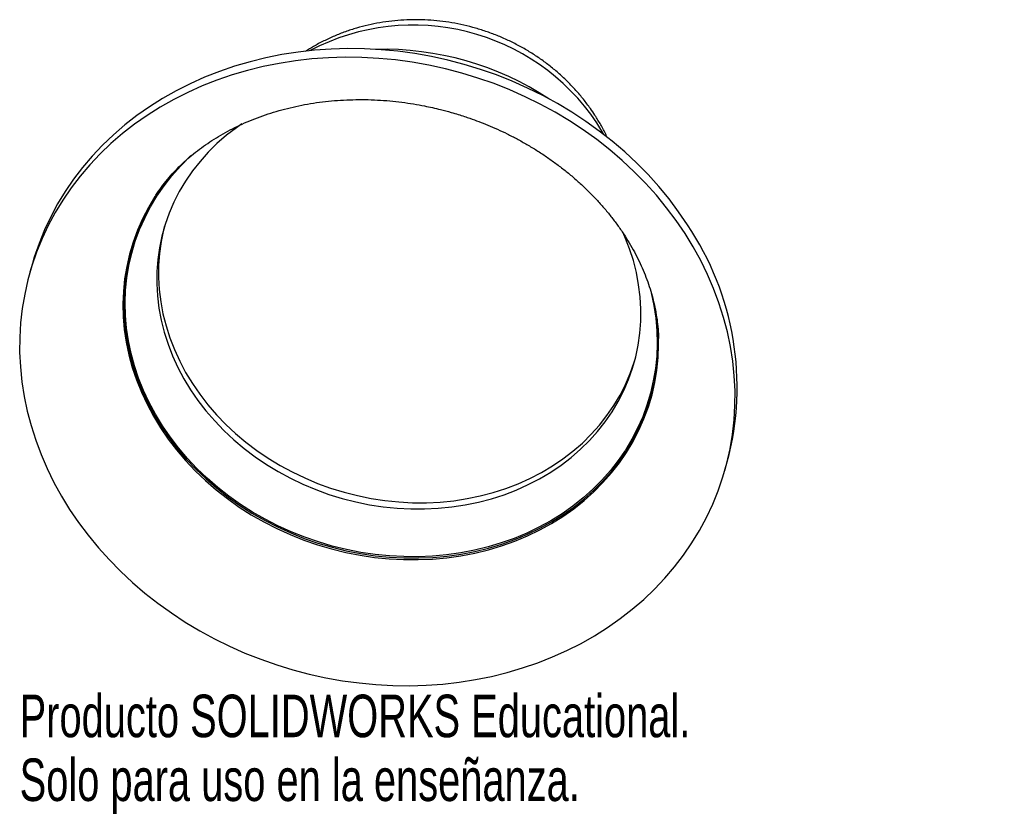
# Model space of a CAD drawing. Header units: millimetres. Extents: x -41 to 71, y -50 to 40.
import ezdxf

# ---------------------------------------------------------------- set-up
doc = ezdxf.new("R2010")
doc.units = ezdxf.units.MM
doc.styles.add('SLDTEXTSTYLE0', font='TXT', dxfattribs={"width": 0.7})

msp = doc.modelspace()

# ---------------------------------------------------------------- linework, layer by layer
at = {"color": 7, "linetype": 'Continuous', "lineweight": 25}
for p, q in [((-39.23, 12.11), (-39.52, 11.12)), ((39.43, -11.42), (39.71, -10.43))]:
    msp.add_line(p, q, dxfattribs=at)
at = {"color": 7, "linetype": 'Continuous', "lineweight": 25, "flags": 128}
for points in [[(35.19, 16.51), (34.18, 18), (33.1, 19.45), (31.94, 20.85), (30.71, 22.22), (29.42, 23.53), (28.06, 24.8), (26.64, 26.01), (25.17, 27.17), (23.63, 28.27), (22.05, 29.31), (20.42, 30.29), (18.74, 31.21), (17.03, 32.05), (15.27, 32.83), (13.49, 33.54), (11.67, 34.17), (9.83, 34.74), (7.97, 35.22), (6.09, 35.64), (4.2, 35.97), (2.3, 36.23), (0.4, 36.41), (-1.51, 36.51), (-3.41, 36.54), (-5.3, 36.48), (-7.18, 36.35), (-9.05, 36.14), (-10.89, 35.85), (-12.71, 35.49), (-14.5, 35.04), (-16.26, 34.53), (-17.99, 33.94), (-19.67, 33.27), (-21.31, 32.54), (-22.9, 31.73), (-24.44, 30.86), (-25.93, 29.92), (-27.35, 28.92), (-28.72, 27.86), (-30.03, 26.73), (-31.27, 25.55), (-32.43, 24.32), (-33.53, 23.03), (-34.55, 21.7), (-35.5, 20.31), (-36.37, 18.89), (-37.15, 17.43), (-37.86, 15.93), (-38.48, 14.39), (-39.02, 12.83), (-39.23, 12.11)], [(34.91, 15.52), (33.9, 17.01), (32.82, 18.46), (31.66, 19.87), (30.43, 21.23), (29.14, 22.55), (27.78, 23.81), (26.36, 25.03), (24.88, 26.19), (23.35, 27.29), (21.77, 28.33), (20.14, 29.31), (18.46, 30.22), (16.75, 31.07), (14.99, 31.84), (13.21, 32.55), (11.39, 33.19), (9.55, 33.75), (7.69, 34.24), (5.81, 34.65), (3.92, 34.98), (2.02, 35.24), (0.11, 35.42), (-1.79, 35.53), (-3.69, 35.55), (-5.59, 35.5), (-7.47, 35.36), (-9.33, 35.15), (-11.18, 34.86), (-13, 34.5), (-14.79, 34.06), (-16.55, 33.54), (-18.27, 32.95), (-19.95, 32.29), (-21.59, 31.55), (-23.18, 30.75), (-24.72, 29.87), (-26.21, 28.94), (-27.64, 27.93), (-29, 26.87), (-30.31, 25.75), (-31.55, 24.56), (-32.72, 23.33), (-33.81, 22.04), (-34.84, 20.71), (-35.78, 19.33), (-36.65, 17.9), (-37.44, 16.44), (-38.14, 14.94), (-38.76, 13.41), (-39.3, 11.84), (-39.75, 10.25), (-40.11, 8.64), (-40.39, 7.01), (-40.57, 5.36), (-40.67, 3.7), (-40.68, 2.04), (-40.59, 0.36), (-40.42, -1.31), (-40.16, -2.98), (-39.81, -4.65), (-39.38, -6.3), (-38.86, -7.94), (-38.25, -9.57), (-37.56, -11.17), (-36.78, -12.75), (-35.93, -14.3), (-35, -15.82), (-33.99, -17.31), (-32.9, -18.76), (-31.74, -20.17), (-30.52, -21.53), (-29.22, -22.85), (-27.87, -24.11), (-26.45, -25.33), (-24.97, -26.49), (-23.44, -27.59), (-21.86, -28.63), (-20.22, -29.61), (-18.55, -30.52), (-16.83, -31.37), (-15.08, -32.14), (-13.29, -32.85), (-11.48, -33.49), (-9.64, -34.05), (-7.78, -34.54), (-5.9, -34.95), (-4, -35.29), (-2.1, -35.54), (-0.2, -35.72), (1.71, -35.83), (3.61, -35.85), (5.5, -35.8), (7.38, -35.66), (9.25, -35.45), (11.09, -35.16), (12.91, -34.8), (14.7, -34.36), (16.46, -33.84), (18.18, -33.25), (19.86, -32.59), (21.5, -31.85), (23.1, -31.05), (24.64, -30.17), (26.12, -29.24), (27.55, -28.23), (28.92, -27.17), (30.22, -26.05), (31.46, -24.87), (32.63, -23.63), (33.73, -22.34), (34.75, -21.01), (35.7, -19.63), (36.56, -18.2), (37.35, -16.74), (38.06, -15.24), (38.68, -13.71), (39.21, -12.14), (39.66, -10.56), (40.03, -8.94), (40.3, -7.31), (40.49, -5.66), (40.58, -4), (40.59, -2.34), (40.51, -0.66), (40.34, 1.01), (40.08, 2.68), (39.73, 4.35), (39.29, 6), (38.77, 7.64), (38.16, 9.27), (37.47, 10.87), (36.7, 12.45), (35.84, 14), (34.91, 15.52)], [(-15.45, 27.97), (-16.05, 27.55), (-17.19, 26.68), (-18.26, 25.75), (-19.26, 24.76), (-20.19, 23.72), (-21.05, 22.63), (-21.84, 21.49), (-22.54, 20.31), (-23.16, 19.09), (-23.7, 17.84), (-24.15, 16.55), (-24.52, 15.24), (-24.8, 13.91), (-24.99, 12.56), (-25.09, 11.19), (-25.1, 9.82), (-25.02, 8.44), (-24.86, 7.06), (-24.6, 5.69), (-24.25, 4.32), (-23.82, 2.97), (-23.31, 1.63), (-22.71, 0.32), (-22.02, -0.97), (-21.26, -2.23), (-20.42, -3.45), (-19.51, -4.63), (-18.52, -5.77), (-17.47, -6.87), (-16.35, -7.91), (-15.17, -8.9), (-13.93, -9.84), (-12.64, -10.72), (-11.3, -11.53), (-9.92, -12.28), (-8.5, -12.96), (-7.04, -13.57), (-5.55, -14.11), (-4.03, -14.58), (-2.49, -14.97), (-0.94, -15.29), (0.62, -15.52), (2.19, -15.69), (3.76, -15.77), (5.33, -15.77), (6.88, -15.7), (8.43, -15.54), (9.95, -15.31), (11.45, -15), (12.91, -14.61), (14.35, -14.15), (15.74, -13.62), (17.09, -13.01), (18.39, -12.34), (19.65, -11.6), (20.84, -10.79), (21.97, -9.92), (23.04, -8.99), (24.05, -8), (24.98, -6.96), (25.84, -5.87), (26.62, -4.73), (27.32, -3.55), (27.95, -2.33), (28.48, -1.08), (28.94, 0.21), (29.31, 1.52), (29.58, 2.85), (29.77, 4.2), (29.88, 5.57), (29.89, 6.94), (29.81, 8.32), (29.64, 9.7), (29.38, 11.08), (29.04, 12.44), (28.61, 13.79), (28.09, 15.13), (27.97, 15.41)], [(31.07, 8.78), (31.07, 8.77), (31.37, 7.34), (31.58, 5.9), (31.71, 4.46), (31.74, 3.03), (31.69, 1.6), (31.54, 0.18), (31.31, -1.22), (30.99, -2.6), (30.59, -3.96), (30.1, -5.29), (29.52, -6.59), (28.87, -7.86), (28.13, -9.09), (27.32, -10.27), (26.43, -11.41), (25.46, -12.5), (24.43, -13.54), (23.33, -14.52), (22.17, -15.45), (20.94, -16.31), (19.66, -17.11), (18.32, -17.84), (16.94, -18.51), (15.51, -19.11), (14.04, -19.63), (12.53, -20.08), (10.99, -20.46), (9.43, -20.76), (7.83, -20.98), (6.23, -21.13), (4.6, -21.2), (2.97, -21.19), (1.33, -21.1), (-0.3, -20.94), (-1.93, -20.7), (-3.55, -20.38), (-5.16, -19.99), (-6.74, -19.52), (-8.3, -18.98), (-9.84, -18.37), (-11.34, -17.69), (-12.8, -16.94), (-14.22, -16.13), (-15.59, -15.25), (-16.91, -14.31), (-18.18, -13.32), (-19.39, -12.27), (-20.54, -11.17), (-21.63, -10.02), (-22.65, -8.82), (-23.59, -7.59), (-24.46, -6.31), (-25.26, -5.01), (-25.98, -3.67), (-26.62, -2.3), (-27.17, -0.91), (-27.64, 0.49), (-28.03, 1.91), (-28.32, 3.34), (-28.53, 4.78), (-28.66, 6.22), (-28.69, 7.65), (-28.64, 9.08), (-28.49, 10.5), (-28.26, 11.9), (-27.94, 13.28), (-27.54, 14.64), (-27.05, 15.97), (-26.47, 17.27), (-25.82, 18.54), (-25.08, 19.77), (-24.27, 20.95), (-23.38, 22.09), (-22.42, 23.18), (-21.38, 24.22), (-21.22, 24.37)], [(-24.47, 20.94), (-25.22, 19.84), (-25.96, 18.61), (-26.62, 17.34), (-27.2, 16.03), (-27.69, 14.69), (-28.1, 13.32), (-28.42, 11.93), (-28.65, 10.52), (-28.79, 9.1), (-28.85, 7.66), (-28.81, 6.22), (-28.69, 4.77), (-28.48, 3.33), (-28.18, 1.89), (-27.79, 0.47), (-27.32, -0.95), (-26.76, -2.34), (-26.12, -3.71), (-25.4, -5.06), (-24.6, -6.37), (-23.72, -7.66), (-22.77, -8.9), (-21.75, -10.1), (-20.66, -11.25), (-19.5, -12.36), (-18.28, -13.42), (-17.01, -14.42), (-15.68, -15.36), (-14.3, -16.24), (-12.87, -17.06), (-11.4, -17.81), (-9.89, -18.49), (-8.35, -19.11), (-6.79, -19.65), (-5.19, -20.12), (-3.58, -20.52), (-1.95, -20.83), (-0.31, -21.08), (1.33, -21.24), (2.98, -21.33), (4.62, -21.34), (6.25, -21.27), (7.87, -21.12), (9.47, -20.89), (11.04, -20.59), (12.59, -20.21), (14.1, -19.76), (15.58, -19.23), (17.02, -18.63), (18.41, -17.96), (19.75, -17.23), (21.04, -16.42), (22.27, -15.56), (23.44, -14.63), (24.55, -13.64), (25.59, -12.6), (26.56, -11.5), (27.45, -10.35), (28.27, -9.16), (29.01, -7.93), (29.67, -6.66), (30.25, -5.35), (30.74, -4.01), (31.15, -2.64), (31.47, -1.25), (31.7, 0.16), (31.84, 1.58), (31.9, 3.02), (31.86, 4.46), (31.84, 4.86)], [(-25.15, 19.96), (-25.31, 19.72), (-26.05, 18.48), (-26.71, 17.21), (-27.29, 15.9), (-27.78, 14.55), (-28.19, 13.19), (-28.51, 11.79), (-28.75, 10.38), (-28.89, 8.95), (-28.94, 7.52), (-28.91, 6.07), (-28.79, 4.62), (-28.57, 3.18), (-28.27, 1.74), (-27.89, 0.31), (-27.41, -1.11), (-26.85, -2.51), (-26.21, -3.88), (-25.49, -5.23), (-24.69, -6.55), (-23.81, -7.83), (-22.86, -9.07), (-21.83, -10.28), (-20.74, -11.43), (-19.58, -12.54), (-18.36, -13.6), (-17.08, -14.6), (-15.75, -15.55), (-14.37, -16.43), (-12.94, -17.25), (-11.47, -18), (-9.96, -18.69), (-8.41, -19.3), (-6.84, -19.85), (-5.25, -20.32), (-3.63, -20.71), (-2, -21.03), (-0.36, -21.27), (1.29, -21.44), (2.94, -21.53), (4.58, -21.53), (6.22, -21.46), (7.84, -21.32), (9.44, -21.09), (11.02, -20.79), (12.57, -20.41), (14.08, -19.95), (15.56, -19.43), (17, -18.83), (18.4, -18.16), (19.74, -17.42), (21.03, -16.61), (22.27, -15.74), (23.44, -14.81), (24.55, -13.82), (25.59, -12.78), (26.56, -11.68), (27.45, -10.53), (28.27, -9.34), (29.02, -8.1), (29.68, -6.83), (30.25, -5.52), (30.75, -4.18), (31.16, -2.81), (31.48, -1.41), (31.71, 0), (31.85, 1.42), (31.91, 2.86), (31.9, 3.67)], [(-24.21, 16.36), (-24.32, 15.95), (-24.6, 14.62), (-24.79, 13.26), (-24.89, 11.9), (-24.9, 10.52), (-24.82, 9.15), (-24.65, 7.77), (-24.4, 6.39), (-24.05, 5.03), (-23.62, 3.67), (-23.1, 2.34), (-22.5, 1.02), (-21.82, -0.26), (-21.06, -1.52), (-20.22, -2.74), (-19.31, -3.93), (-18.32, -5.07), (-17.27, -6.16), (-16.15, -7.21), (-14.97, -8.2), (-13.73, -9.13), (-12.44, -10.01), (-11.1, -10.82), (-9.72, -11.57), (-8.29, -12.25), (-6.84, -12.86), (-5.35, -13.41), (-3.83, -13.87), (-2.29, -14.26), (-0.74, -14.58), (0.82, -14.82), (2.39, -14.98), (3.96, -15.06), (5.53, -15.06), (7.09, -14.99), (8.63, -14.84), (10.15, -14.6), (11.65, -14.29), (13.11, -13.91), (14.55, -13.45), (15.94, -12.91), (17.29, -12.31), (18.6, -11.63), (19.85, -10.89), (21.04, -10.08), (22.18, -9.21), (23.25, -8.28), (24.25, -7.29), (25.18, -6.25), (26.04, -5.16), (26.82, -4.02), (27.53, -2.84), (28.15, -1.63), (28.69, -0.37), (29.14, 0.91), (29.2, 1.11)]]:
    msp.add_lwpolyline(points, dxfattribs=at)
at = {"color": 8, "linetype": 'Continuous', "lineweight": 25, "flags": 128}
msp.add_lwpolyline([(25.69, 26.77), (25.59, 26.95), (24.91, 28.09)], dxfattribs=at)
at = {"color": 8, "linetype": 'Continuous', "lineweight": 25}
msp.add_arc((4.03, 14.02), 25.18, 33.981, 117.7201, dxfattribs=at)
at = {"color": 7, "linetype": 'Continuous', "lineweight": 25}
for centre, radius, start, end in [((0.6, 2.1), 34.36, 56.7221, 91.4086), ((7.94, -1.91), 32.89, 344.9803, 34.0596)]:
    msp.add_arc(centre, radius, start, end, dxfattribs=at)
for points, knots in [([(26.09, 26.42), (26.08, 26.43), (25.91, 26.84), (25.5, 27.59), (25.02, 28.43), (24.57, 29.13), (24.09, 29.84), (23.38, 30.78), (22.53, 31.8), (21.61, 32.76), (20.63, 33.68), (19.59, 34.54), (18.51, 35.35), (17.37, 36.1), (16.19, 36.79), (14.97, 37.41), (13.72, 37.97), (12.43, 38.45), (11.12, 38.87), (9.79, 39.21), (8.44, 39.48), (7.07, 39.67), (5.7, 39.79), (4.33, 39.83), (2.96, 39.79), (1.59, 39.68), (0.24, 39.49), (-1.09, 39.22), (-2.4, 38.88), (-3.68, 38.46), (-4.93, 37.97), (-6.14, 37.41), (-7.23, 36.83), (-7.9, 36.4), (-8.2, 36.21)], [0, 0, 0, 0, 0.000912, 0.033684, 0.065166, 0.073664, 0.096566, 0.129722, 0.16294, 0.196261, 0.229678, 0.263183, 0.296766, 0.330419, 0.364134, 0.397902, 0.431716, 0.46557, 0.499457, 0.533371, 0.567306, 0.601255, 0.635211, 0.669168, 0.703116, 0.737048, 0.770952, 0.804817, 0.83863, 0.87238, 0.906052, 0.939634, 0.973115, 1, 1, 1, 1]), ([(-25.2, 19.88), (-25, 20.19), (-24.59, 20.79), (-23.9, 21.66), (-23.17, 22.49), (-22.4, 23.28), (-21.58, 24.04), (-20.71, 24.76), (-19.8, 25.44), (-18.84, 26.1), (-17.83, 26.71), (-16.78, 27.29), (-15.69, 27.84), (-14.55, 28.34), (-13.37, 28.8), (-12.16, 29.21), (-10.9, 29.58), (-9.62, 29.9), (-8.31, 30.18), (-6.97, 30.4), (-5.6, 30.57), (-4.23, 30.68), (-2.83, 30.74), (-1.43, 30.75), (-0.03, 30.7), (1.36, 30.6), (2.73, 30.45), (4.05, 30.26), (5.21, 30.05), (6.23, 29.83), (7.24, 29.59), (7.95, 29.4), (8.36, 29.29)], [0, 0, 0, 0, 0.0393977, 0.0777694, 0.1151166, 0.1515972, 0.1873752, 0.2225997, 0.2573981, 0.2918756, 0.3261172, 0.3601903, 0.3941345, 0.4280111, 0.4618511, 0.4956718, 0.5294805, 0.5632858, 0.597091, 0.6308941, 0.664688, 0.6984592, 0.7321849, 0.7658278, 0.7993247, 0.8325593, 0.8652913, 0.8969223, 0.927046, 0.9483904, 0.9701968, 1, 1, 1, 1]), ([(8.36, 29.29), (8.87, 29.14), (9.58, 28.92), (10.61, 28.57), (11.5, 28.25), (12.53, 27.83), (13.61, 27.37), (14.72, 26.85), (15.84, 26.27), (16.96, 25.64), (18.08, 24.97), (19.17, 24.25), (20.24, 23.49), (21.29, 22.69), (22.29, 21.85), (23.26, 20.98), (24.19, 20.08), (25.07, 19.15), (25.91, 18.2), (26.69, 17.22), (27.43, 16.23), (28.11, 15.22), (28.73, 14.2), (29.3, 13.17), (29.82, 12.13), (30.28, 11.08), (30.68, 10.02), (31.03, 8.97), (31.32, 7.9), (31.56, 6.83), (31.74, 5.75), (31.86, 4.66), (31.89, 3.94), (31.9, 3.58)], [0, 0, 0, 0, 0.036972, 0.052043, 0.077043, 0.103003, 0.130842, 0.159878, 0.189833, 0.220483, 0.25167, 0.283275, 0.31521, 0.347407, 0.379813, 0.412389, 0.445106, 0.477942, 0.510885, 0.543928, 0.577073, 0.610324, 0.643703, 0.677259, 0.711041, 0.745099, 0.779512, 0.814379, 0.849825, 0.886, 0.923082, 0.96127, 1, 1, 1, 1])]:
    msp.add_open_spline(points, degree=3, knots=knots, dxfattribs=at)

# ---------------------------------------------------------------- texts
at = {"color": 7, "linetype": 'Continuous', "char_height": 4.8336, "attachment_point": 1, "style": 'SLDTEXTSTYLE0'}
for s, insert in [('Producto SOLIDWORKS Educational.', (-40.68, -36.87)), ('Solo para uso en la enseñanza.', (-40.68, -44.12))]:
    msp.add_mtext(s, dxfattribs=dict(at, insert=insert))

doc.saveas('drawing.dxf')
